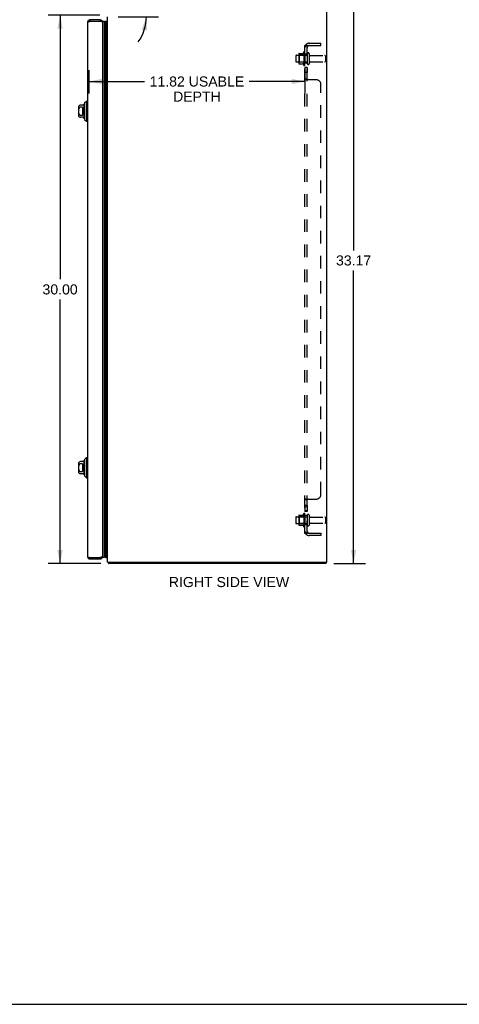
# Model space of a CAD drawing. Header units: inches. Extents: x 0 to 125, y 0 to 81.
# Tile 5 of 7: x 60 to 84, y 0 to 54. Entities that reach past the tile are written whole.
import ezdxf

# ---------------------------------------------------------------- set-up
doc = ezdxf.new("R2010")
doc.units = ezdxf.units.IN
doc.header["$LTSCALE"] = 6.869388
doc.header["$MEASUREMENT"] = 0
doc.linetypes.add('HIDDEN', pattern=[0.2, 0.1, -0.1])
doc.layers.get('0').update_dxf_attribs({"linetype": 'CONTINUOUS'})
for name, color, linetype in [('02___PRT_ALL_AXES', 7, 'CONTINUOUS'), ('DEFAULT_2', 8, 'HIDDEN'), ('DIMENSIONS', 7, 'CONTINUOUS')]:
    doc.layers.add(name, color=color, linetype=linetype)
doc.styles.get("Standard").update_dxf_attribs({"font": 'arial.ttf'})
doc.dimstyles.new('DIMSTYLE_1', dxfattribs={"dimtxt": 0.55102, "dimasz": 0.734694, "dimexe": 0.09, "dimexo": 0.07, "dimgap": 0.0375, "dimtad": 0, "dimtih": 1, "dimtoh": 1, "dimzin": 4, "dimdsep": 46, "dimtxsty": 'Standard', "dimblk": '_FILLED', "dimblk1": '_FILLED', "dimblk2": '_FILLED', "dimcen": 0.09, "dimazin": 1, "dimtfac": 1, "dimtofl": 0, "dimtmove": 0, "dimatfit": 3, "dimldrblk": '_FILLED', "dimfxl": 0, "dimtolj": 1, "dimtzin": 4, "dimarcsym": 0})
doc.dimstyles.new('DIMSTYLE_2', dxfattribs={"dimtxt": 0.55102, "dimasz": 0.734694, "dimexe": 0.09, "dimexo": 0.07, "dimgap": 0.0375, "dimtad": 0, "dimtih": 1, "dimtoh": 1, "dimdec": 0, "dimzin": 4, "dimdsep": 46, "dimtxsty": 'Standard', "dimblk": '_FILLED', "dimblk1": '_FILLED', "dimblk2": '_FILLED', "dimcen": 0.09, "dimadec": 0, "dimazin": 1, "dimtfac": 1, "dimtofl": 0, "dimtmove": 0, "dimatfit": 3, "dimldrblk": '_FILLED', "dimfxl": 0, "dimtolj": 1, "dimtzin": 4, "dimarcsym": 0})

# ---------------------------------------------------------------- blocks, each defined once
blk = doc.blocks.new('_FILLED')
at = {"color": 0, "linetype": 'ByBlock'}
blk.add_solid([(0, 0), (-1, 0.2), (-1, -0.2)], dxfattribs=at)
blk = doc.blocks.new('*D1')
at = {"layer": 'DIMENSIONS', "color": 2, "linetype": 'Continuous'}
for p, q in [((64.631, 54.116), (61.802, 54.116)), ((62.463, 54.116), (62.463, 39.666)), ((62.463, 24.114), (62.463, 38.564)), ((64.691, 24.114), (61.802, 24.114))]:
    blk.add_line(p, q, dxfattribs=at)
at = {"layer": 'DIMENSIONS', "color": 2, "linetype": 'Continuous', "xscale": 0.7346938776, "yscale": 0.7346938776, "zscale": 0.7346938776}
for p, rotation in [((62.463, 54.116), 90), ((62.463, 24.114), 270)]:
    blk.add_blockref('_FILLED', p, dxfattribs=dict(at, rotation=rotation))
at = {"layer": 'DIMENSIONS', "color": 2, "linetype": 'Continuous', "insert": (62.463, 39.39), "char_height": 0.551, "width": 1.9255, "attachment_point": 2, "line_spacing_factor": 0.9}
blk.add_mtext('30.00', dxfattribs=at)
blk = doc.blocks.new('*D3')
at = {"layer": 'DIMENSIONS', "color": 2, "linetype": 'Continuous'}
blk.add_line((65.637, 54.032), (67.847, 54.032), dxfattribs=at)
for start, end in [(15, 79.1096), (324.2197, 360)]:
    blk.add_arc((64.833, 54.032), 2.353, start, end, dxfattribs=at)
for points in [[(66.673, 55.253), (67.106, 54.641), (66.942, 55.372)], [(67.217, 53.283), (67.186, 54.032), (66.926, 53.329)]]:
    blk.add_solid(points, dxfattribs=at)
at = {"layer": 'DIMENSIONS', "color": 2, "linetype": 'Continuous', "insert": (65.277, 56.618), "char_height": 0.55102, "width": 1.22358, "attachment_point": 2, "line_spacing_factor": 0.9}
blk.add_mtext('15\\fgdt;{\\fgdt;~}', dxfattribs=at)
blk = doc.blocks.new('*D12')
at = {"layer": 'DIMENSIONS', "color": 2, "linetype": 'Continuous'}
for p, q in [((64.039, 51.114), (64.039, 49.829)), ((75.863, 51.057), (75.863, 49.829)), ((64.039, 50.49), (67.09, 50.49)), ((75.863, 50.49), (72.811, 50.49))]:
    blk.add_line(p, q, dxfattribs=at)
at = {"layer": 'DIMENSIONS', "color": 2, "linetype": 'Continuous', "xscale": 0.7346938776, "yscale": 0.7346938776, "zscale": 0.7346938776, "rotation": 180}
blk.add_blockref('_FILLED', (64.039, 50.49), dxfattribs=at)
at = {"layer": 'DIMENSIONS', "color": 2, "linetype": 'Continuous', "xscale": 0.7346938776, "yscale": 0.7346938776, "zscale": 0.7346938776}
blk.add_blockref('_FILLED', (75.863, 50.49), dxfattribs=at)
at = {"layer": 'DIMENSIONS', "color": 2, "linetype": 'Continuous', "insert": (69.951, 50.765), "char_height": 0.55102, "width": 5.17017, "attachment_point": 2, "line_spacing_factor": 0.9}
blk.add_mtext('11.82 USABLE\\PDEPTH', dxfattribs=at)
blk = doc.blocks.new('*D13')
at = {"layer": 'DIMENSIONS', "color": 2, "linetype": 'Continuous'}
for p, q in [((77.482, 57.284), (79.184, 57.284)), ((78.523, 57.284), (78.523, 41.25)), ((78.523, 24.114), (78.523, 40.148)), ((77.434, 24.114), (79.184, 24.114))]:
    blk.add_line(p, q, dxfattribs=at)
at = {"layer": 'DIMENSIONS', "color": 2, "linetype": 'Continuous', "xscale": 0.7346938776, "yscale": 0.7346938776, "zscale": 0.7346938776}
for p, rotation in [((78.523, 57.284), 90), ((78.523, 24.114), 270)]:
    blk.add_blockref('_FILLED', p, dxfattribs=dict(at, rotation=rotation))
at = {"layer": 'DIMENSIONS', "color": 2, "linetype": 'Continuous', "insert": (78.523, 40.974), "char_height": 0.551, "width": 1.9255, "attachment_point": 2, "line_spacing_factor": 0.9}
blk.add_mtext('33.17', dxfattribs=at)

msp = doc.modelspace()

# ---------------------------------------------------------------- linework, layer by layer
at = {"color": 3, "linetype": 'Continuous'}
for p, q in [((77.063, 24.189), (77.063, 57.211)), ((65.063, 24.189), (65.063, 54.032)), ((63.964, 53.729), (63.964, 24.499)), ((64.081, 53.784), (64.099, 53.789)), ((64.654, 53.864), (64.099, 53.864)), ((64.099, 53.789), (64.654, 53.789)), ((64.789, 53.729), (64.789, 24.499)), ((64.099, 24.439), (64.654, 24.439)), ((64.099, 24.364), (64.654, 24.364)), ((64.671, 24.444), (64.654, 24.439)), ((65.063, 24.189), (77.063, 24.189)), ((77, 24.114), (65.126, 24.114))]:
    msp.add_line(p, q, dxfattribs=at)
at = {"color": 7, "linetype": 'Continuous'}
for p, q in [((64.099, 53.864), (64.099, 53.789)), ((64.654, 53.864), (64.654, 53.789)), ((64.881, 53.751), (64.881, 24.477)), ((64.956, 24.448), (64.956, 53.779)), ((64.999, 53.77), (64.999, 24.457)), ((65.003, 53.769), (64.999, 53.77)), ((65.006, 53.767), (65.003, 53.769)), ((65.01, 53.765), (65.006, 53.767)), ((65.013, 53.763), (65.01, 53.765)), ((65.013, 53.763), (65.013, 24.464)), ((65.034, 53.782), (65.022, 53.761)), ((65.022, 53.761), (65.022, 24.466)), ((65.034, 53.782), (65.034, 24.446)), ((65.063, 53.765), (65.034, 53.782)), ((63.464, 49.08), (63.464, 48.647)), ((63.693, 49.198), (63.582, 49.198)), ((63.68, 49.079), (63.582, 49.079)), ((63.68, 49.079), (63.68, 48.648)), ((63.779, 48.48), (63.779, 49.248)), ((63.806, 49.316), (63.905, 49.415)), ((63.806, 49.316), (63.806, 48.411)), ((63.905, 49.415), (63.905, 48.313)), ((63.905, 49.415), (63.964, 49.415)), ((63.582, 48.648), (63.68, 48.648)), ((63.693, 48.529), (63.582, 48.529)), ((63.806, 48.411), (63.905, 48.313)), ((63.905, 48.313), (63.964, 48.313)), ((63.693, 29.698), (63.582, 29.698)), ((63.779, 28.98), (63.779, 29.748)), ((63.806, 29.816), (63.905, 29.915)), ((63.806, 29.816), (63.806, 28.911)), ((63.905, 29.915), (63.964, 29.915)), ((63.905, 29.915), (63.905, 28.813)), ((63.464, 29.58), (63.464, 29.147)), ((63.68, 29.579), (63.582, 29.579)), ((63.582, 29.148), (63.68, 29.148)), ((63.68, 29.579), (63.68, 29.148)), ((63.693, 29.029), (63.582, 29.029)), ((63.806, 28.911), (63.905, 28.813)), ((63.905, 28.813), (63.964, 28.813)), ((64.099, 24.364), (64.099, 24.439)), ((64.654, 24.364), (64.654, 24.439)), ((65.034, 24.446), (65.022, 24.466)), ((65.063, 24.462), (65.034, 24.446)), ((65.104, 24.157), (65.126, 24.178)), ((65.126, 24.189), (65.126, 24.114)), ((77, 24.189), (77, 24.114)), ((0, 0), (124.898, 0))]:
    msp.add_line(p, q, dxfattribs=at)
at = {"color": 3, "linetype": 'Continuous'}
for points in [[(63.964, 53.729), (63.964, 53.731), (63.965, 53.734), (63.966, 53.736), (63.968, 53.739), (63.971, 53.741), (63.974, 53.744), (63.977, 53.746), (63.982, 53.749), (63.986, 53.751), (63.991, 53.754), (63.997, 53.756), (64.003, 53.759), (64.01, 53.761), (64.016, 53.764), (64.024, 53.766), (64.031, 53.769), (64.039, 53.771), (64.047, 53.774), (64.055, 53.776), (64.064, 53.779)], [(64.064, 53.779), (64.072, 53.781), (64.081, 53.784)], [(64.689, 53.779), (64.68, 53.781), (64.671, 53.784), (64.654, 53.789)], [(64.789, 53.729), (64.788, 53.731), (64.787, 53.734), (64.786, 53.736), (64.784, 53.739), (64.781, 53.741), (64.778, 53.744), (64.775, 53.746), (64.77, 53.749), (64.766, 53.751), (64.761, 53.754), (64.755, 53.756), (64.749, 53.759), (64.743, 53.761), (64.736, 53.764), (64.729, 53.766), (64.721, 53.769), (64.713, 53.771), (64.705, 53.774), (64.697, 53.776), (64.689, 53.779)], [(63.964, 24.499), (63.964, 24.496), (63.965, 24.494), (63.966, 24.491), (63.968, 24.489), (63.971, 24.486), (63.974, 24.484), (63.977, 24.481), (63.982, 24.479), (63.986, 24.476), (63.991, 24.474), (63.997, 24.471), (64.003, 24.469), (64.01, 24.466), (64.016, 24.464), (64.024, 24.461), (64.031, 24.459), (64.039, 24.456), (64.047, 24.454), (64.055, 24.451), (64.064, 24.449)], [(64.064, 24.449), (64.072, 24.446), (64.081, 24.444), (64.099, 24.439)], [(64.689, 24.449), (64.68, 24.446), (64.671, 24.444)], [(64.789, 24.499), (64.788, 24.496), (64.787, 24.494), (64.786, 24.491), (64.784, 24.489), (64.781, 24.486), (64.778, 24.484), (64.775, 24.481), (64.77, 24.479), (64.766, 24.476), (64.761, 24.474), (64.755, 24.471), (64.749, 24.469), (64.743, 24.466), (64.736, 24.464), (64.729, 24.461), (64.721, 24.459), (64.713, 24.456), (64.705, 24.454), (64.697, 24.451), (64.689, 24.449)], [(65.104, 24.157), (65.106, 24.156), (65.107, 24.154), (65.108, 24.152), (65.109, 24.15), (65.11, 24.148), (65.111, 24.145), (65.112, 24.143), (65.112, 24.14), (65.113, 24.138), (65.114, 24.135), (65.115, 24.13)], [(65.115, 24.13), (65.116, 24.128), (65.116, 24.126), (65.117, 24.124), (65.118, 24.122), (65.118, 24.121), (65.119, 24.119), (65.12, 24.118), (65.121, 24.117), (65.121, 24.116), (65.122, 24.115), (65.123, 24.114), (65.124, 24.114), (65.125, 24.114), (65.126, 24.114)]]:
    msp.add_lwpolyline(points, dxfattribs=at)
at = {"color": 7, "linetype": 'Continuous'}
for points in [[(64.956, 53.779), (64.949, 53.779), (64.943, 53.778), (64.936, 53.777), (64.93, 53.776), (64.924, 53.774), (64.917, 53.772), (64.911, 53.769), (64.905, 53.766), (64.899, 53.763), (64.892, 53.759), (64.887, 53.755), (64.881, 53.751)], [(63.582, 49.079), (63.577, 49.079), (63.573, 49.079), (63.569, 49.078), (63.564, 49.077), (63.56, 49.076), (63.556, 49.075), (63.551, 49.073), (63.547, 49.071), (63.543, 49.069), (63.539, 49.067), (63.534, 49.064), (63.53, 49.061), (63.526, 49.057), (63.522, 49.053), (63.518, 49.049), (63.514, 49.045), (63.51, 49.04), (63.507, 49.035), (63.503, 49.029), (63.499, 49.023), (63.496, 49.016), (63.493, 49.009), (63.49, 49.002), (63.487, 48.994), (63.485, 48.986), (63.482, 48.978), (63.48, 48.97), (63.478, 48.961), (63.477, 48.952), (63.475, 48.943), (63.474, 48.934), (63.473, 48.924), (63.472, 48.914), (63.472, 48.904), (63.471, 48.894), (63.471, 48.884), (63.47, 48.874), (63.47, 48.864), (63.47, 48.854), (63.471, 48.843), (63.471, 48.833), (63.471, 48.823), (63.472, 48.813), (63.473, 48.804), (63.474, 48.794), (63.475, 48.785), (63.477, 48.776), (63.478, 48.767), (63.48, 48.758), (63.482, 48.75), (63.484, 48.741), (63.487, 48.734), (63.49, 48.726), (63.493, 48.718), (63.496, 48.711), (63.499, 48.705), (63.503, 48.699), (63.507, 48.693), (63.51, 48.688), (63.514, 48.683), (63.518, 48.678), (63.522, 48.674), (63.526, 48.67), (63.53, 48.667), (63.534, 48.664), (63.539, 48.661), (63.543, 48.658), (63.547, 48.656), (63.551, 48.654), (63.556, 48.653), (63.56, 48.651), (63.564, 48.65), (63.569, 48.649), (63.573, 48.649), (63.577, 48.648), (63.582, 48.648)], [(63.582, 29.579), (63.577, 29.579), (63.573, 29.579), (63.569, 29.578), (63.564, 29.577), (63.56, 29.576), (63.556, 29.575), (63.551, 29.573), (63.547, 29.571), (63.543, 29.569), (63.539, 29.567), (63.534, 29.564), (63.53, 29.561), (63.526, 29.557), (63.522, 29.553), (63.518, 29.549), (63.514, 29.545), (63.51, 29.54), (63.507, 29.535), (63.503, 29.529), (63.499, 29.523), (63.496, 29.516), (63.493, 29.509), (63.49, 29.502), (63.487, 29.494), (63.485, 29.486), (63.482, 29.478), (63.48, 29.47), (63.478, 29.461), (63.477, 29.452), (63.475, 29.443), (63.474, 29.434), (63.473, 29.424), (63.472, 29.414), (63.472, 29.404), (63.471, 29.394), (63.471, 29.384), (63.47, 29.374), (63.47, 29.364), (63.47, 29.354), (63.471, 29.343), (63.471, 29.333), (63.471, 29.323), (63.472, 29.313), (63.473, 29.304), (63.474, 29.294), (63.475, 29.285), (63.477, 29.276), (63.478, 29.267), (63.48, 29.258), (63.482, 29.25), (63.484, 29.241), (63.487, 29.234), (63.49, 29.226), (63.493, 29.218), (63.496, 29.211), (63.499, 29.205), (63.503, 29.199), (63.507, 29.193), (63.51, 29.188), (63.514, 29.183), (63.518, 29.178), (63.522, 29.174), (63.526, 29.17), (63.53, 29.167), (63.534, 29.164), (63.539, 29.161), (63.543, 29.158), (63.547, 29.156), (63.551, 29.154), (63.556, 29.153), (63.56, 29.151), (63.564, 29.15), (63.569, 29.149), (63.573, 29.149), (63.577, 29.148), (63.582, 29.148)], [(64.956, 24.448), (64.949, 24.449), (64.943, 24.449), (64.936, 24.45), (64.93, 24.452), (64.924, 24.453), (64.917, 24.456), (64.911, 24.458), (64.905, 24.461), (64.899, 24.464), (64.892, 24.468), (64.887, 24.472), (64.881, 24.477)], [(65.013, 24.464), (65.01, 24.462), (65.006, 24.46), (65.003, 24.459), (64.999, 24.457)]]:
    msp.add_lwpolyline(points, dxfattribs=at)
at = {"color": 3, "linetype": 'Continuous'}
for centre, radius, start, end in [((64.099, 53.729), 0.135, 90, 180), ((64.654, 53.729), 0.135, 0, 90), ((64.099, 24.499), 0.135, 180, 270), ((64.654, 24.499), 0.135, 270, 360), ((65.208, 24.259), 0.145, 208.8685, 224.6014)]:
    msp.add_arc(centre, radius, start, end, dxfattribs=at)
at = {"color": 7, "linetype": 'Continuous'}
for centre, radius, start, end in [((64.099, 53.729), 0.06, 90, 121.7855), ((64.654, 53.729), 0.06, 58.2145, 90), ((64.839, 53.724), 0.05, 32.6718, 175.0891), ((64.967, 53.723), 0.0569, 55.4331, 101.2885), ((65.01, 53.734), 0.03, 66.2022, 83.588), ((63.582, 49.08), 0.118, 90, 180), ((63.693, 49.277), 0.0787, 270, 330), ((63.778, 49.228), 0.0197, 89.8854, 150), ((63.828, 49.228), 0.0492, 116.1149, 180), ((63.582, 48.647), 0.118, 180, 270), ((63.693, 48.45), 0.0787, 30, 90), ((63.778, 48.5), 0.0197, 210, 270.1146), ((63.828, 48.5), 0.0492, 180, 243.8851), ((63.582, 29.58), 0.118, 90, 180), ((63.693, 29.777), 0.0787, 270, 330), ((63.778, 29.728), 0.0197, 89.8854, 150), ((63.828, 29.728), 0.0492, 116.1149, 180), ((63.582, 29.147), 0.118, 180, 270), ((63.693, 28.95), 0.0787, 30, 90), ((63.778, 29), 0.0197, 210, 270.1146), ((63.828, 29), 0.0492, 180, 243.8851), ((64.099, 24.499), 0.06, 238.2145, 270), ((64.654, 24.499), 0.06, 270, 301.7855), ((64.839, 24.504), 0.05, 184.9109, 327.3282), ((64.967, 24.504), 0.0569, 258.7115, 304.5669), ((65.01, 24.494), 0.03, 276.412, 293.7978)]:
    msp.add_arc(centre, radius, start, end, dxfattribs=at)
for centre, major_axis, start_param, end_param in [((64.956, 53.514), (0, -0.265), 9.078677, 9.164333), ((64.956, 24.713), (0, 0.265), -3.608679, -3.143067), ((64.956, 24.713), (0, 0.265), -2.881148, -2.795492)]:
    msp.add_ellipse(centre, major_axis=major_axis, ratio=0.632157, start_param=start_param, end_param=end_param, dxfattribs=at)
at = {"layer": '02___PRT_ALL_AXES', "color": 8, "linetype": 'HIDDEN'}
for p, q in [((75.393, 51.922), (75.988, 51.922)), ((75.793, 52.095), (75.793, 51.383)), ((75.863, 51.989), (75.863, 52.073)), ((75.863, 51.989), (75.863, 51.489)), ((75.988, 51.989), (75.863, 51.989)), ((75.988, 51.989), (75.988, 51.489)), ((76.156, 51.905), (76.958, 51.905)), ((75.393, 51.556), (75.988, 51.556)), ((75.863, 51.405), (75.863, 51.489)), ((75.988, 51.489), (75.863, 51.489)), ((75.863, 51.261), (75.863, 50.98)), ((75.988, 51.261), (75.863, 51.261)), ((75.988, 51.261), (75.988, 50.98)), ((76.156, 51.573), (76.958, 51.573)), ((75.988, 50.98), (75.863, 50.98)), ((75.988, 27.284), (75.863, 27.284)), ((75.863, 27.284), (75.863, 26.967)), ((75.988, 27.248), (75.863, 27.248)), ((75.988, 27.003), (75.863, 27.003)), ((75.988, 26.967), (75.863, 26.967)), ((75.988, 27.284), (75.988, 26.967)), ((75.393, 26.672), (75.988, 26.672)), ((75.793, 26.845), (75.793, 26.133)), ((75.863, 26.739), (75.863, 26.823)), ((75.988, 26.739), (75.863, 26.739)), ((75.863, 26.739), (75.863, 26.239)), ((75.988, 26.739), (75.988, 26.239)), ((76.156, 26.655), (76.958, 26.655)), ((75.393, 26.306), (75.988, 26.306)), ((75.988, 26.239), (75.863, 26.239)), ((75.863, 26.155), (75.863, 26.239)), ((76.156, 26.323), (76.958, 26.323))]:
    msp.add_line(p, q, dxfattribs=at)
for centre, radius, start, end in [((76.393, 51.739), 0.698, 149.3369, 156.0321), ((75.824, 52.073), 0.0384, 0, 145.5503), ((76.393, 51.739), 0.698, 203.9679, 210.6631), ((75.824, 51.405), 0.0384, 214.4497, 360), ((76.393, 26.489), 0.698, 149.3369, 156.0321), ((75.824, 26.823), 0.0384, 0, 145.5503), ((76.393, 26.489), 0.698, 203.9679, 210.6631), ((75.824, 26.155), 0.0384, 214.4497, 360)]:
    msp.add_arc(centre, radius, start, end, dxfattribs=at)
at = {"layer": 'DEFAULT_2', "color": 8, "linetype": 'HIDDEN'}
for p, q in [((75.863, 25.77), (75.863, 52.457)), ((75.988, 52.457), (75.863, 52.457)), ((75.917, 52.496), (76.013, 52.417)), ((75.941, 52.455), (75.942, 52.455)), ((75.942, 52.455), (75.944, 52.454)), ((75.944, 52.454), (75.945, 52.454)), ((75.945, 52.454), (75.947, 52.454)), ((75.947, 52.454), (75.948, 52.453)), ((75.948, 52.453), (75.95, 52.453)), ((75.95, 52.453), (75.951, 52.452)), ((75.951, 52.452), (75.953, 52.452)), ((75.953, 52.452), (75.954, 52.451)), ((75.954, 52.451), (75.956, 52.451)), ((75.956, 52.451), (75.958, 52.45)), ((75.988, 25.77), (75.988, 52.457)), ((76.1, 52.582), (76.738, 52.582)), ((76.1, 52.457), (76.738, 52.457)), ((76.738, 52.457), (76.738, 52.582)), ((75.363, 51.892), (75.363, 51.586)), ((75.527, 51.994), (75.527, 51.483)), ((75.547, 51.922), (75.527, 51.942)), ((75.537, 52.016), (75.765, 52.016)), ((75.547, 51.922), (75.547, 51.555)), ((75.843, 51.922), (75.547, 51.922)), ((75.843, 51.922), (75.863, 51.942)), ((75.843, 51.922), (75.843, 51.555)), ((76.094, 52.003), (76.094, 51.474)), ((76.988, 51.875), (76.988, 51.603)), ((75.547, 51.555), (75.527, 51.535)), ((75.537, 51.461), (75.765, 51.461)), ((75.843, 51.555), (75.547, 51.555)), ((75.843, 51.555), (75.863, 51.535)), ((75.988, 50.618), (75.863, 50.618)), ((76.488, 50.582), (75.917, 50.582)), ((76.009, 50.596), (76.008, 50.597)), ((76.738, 27.895), (76.738, 50.332)), ((75.863, 27.611), (75.863, 27.61)), ((75.988, 27.61), (75.863, 27.61)), ((75.917, 27.645), (76.488, 27.645)), ((75.988, 27.611), (75.988, 27.61)), ((76.013, 27.637), (76.012, 27.635)), ((76.014, 27.641), (76.013, 27.639)), ((75.363, 26.642), (75.363, 26.336)), ((75.527, 26.744), (75.527, 26.233)), ((75.547, 26.672), (75.527, 26.692)), ((75.537, 26.766), (75.765, 26.766)), ((75.843, 26.672), (75.547, 26.672)), ((75.547, 26.672), (75.547, 26.305)), ((75.843, 26.672), (75.863, 26.692)), ((75.843, 26.672), (75.843, 26.305)), ((76.094, 26.753), (76.094, 26.224)), ((76.988, 26.625), (76.988, 26.353)), ((75.547, 26.305), (75.527, 26.285)), ((75.537, 26.211), (75.765, 26.211)), ((75.843, 26.305), (75.547, 26.305)), ((75.843, 26.305), (75.863, 26.285)), ((75.988, 25.77), (75.863, 25.77)), ((75.917, 25.731), (76.013, 25.811)), ((75.947, 25.774), (75.945, 25.773)), ((75.951, 25.775), (75.949, 25.775)), ((75.952, 25.775), (75.951, 25.775)), ((75.954, 25.776), (75.952, 25.775)), ((75.955, 25.777), (75.954, 25.776)), ((75.957, 25.777), (75.955, 25.777)), ((75.959, 25.778), (75.957, 25.777)), ((75.96, 25.778), (75.959, 25.778)), ((76.006, 25.797), (76.001, 25.792)), ((76.1, 25.77), (76.738, 25.77)), ((76.738, 25.645), (76.1, 25.645)), ((76.738, 25.77), (76.738, 25.645))]:
    msp.add_line(p, q, dxfattribs=at)
for points in [[(75.885, 52.478), (75.882, 52.476), (75.879, 52.475), (75.876, 52.473), (75.873, 52.472), (75.871, 52.47), (75.868, 52.468), (75.867, 52.467), (75.865, 52.465), (75.864, 52.463), (75.863, 52.462), (75.863, 52.46), (75.863, 52.459), (75.863, 52.457)], [(75.917, 52.496), (75.915, 52.494), (75.913, 52.492), (75.91, 52.49), (75.908, 52.489), (75.905, 52.487), (75.902, 52.485), (75.898, 52.484), (75.895, 52.482), (75.892, 52.48), (75.885, 52.478)], [(75.931, 52.457), (75.931, 52.457), (75.93, 52.457), (75.93, 52.457), (75.929, 52.458), (75.929, 52.458), (75.929, 52.458), (75.928, 52.458), (75.928, 52.458), (75.928, 52.458), (75.928, 52.458)], [(75.928, 52.458), (75.928, 52.458), (75.928, 52.458), (75.928, 52.458), (75.928, 52.458), (75.928, 52.458), (75.929, 52.457), (75.929, 52.457), (75.93, 52.457), (75.93, 52.457), (75.931, 52.457), (75.931, 52.457), (75.932, 52.457), (75.932, 52.457), (75.933, 52.457), (75.933, 52.457), (75.934, 52.457), (75.935, 52.457), (75.935, 52.456), (75.936, 52.456), (75.936, 52.456), (75.937, 52.456), (75.938, 52.456), (75.938, 52.456), (75.939, 52.456), (75.94, 52.455), (75.94, 52.455), (75.941, 52.455)], [(75.958, 52.45), (75.959, 52.449), (75.96, 52.449), (75.961, 52.449), (75.962, 52.449), (75.963, 52.448), (75.964, 52.448), (75.965, 52.447), (75.966, 52.447), (75.967, 52.447), (75.968, 52.446), (75.969, 52.446), (75.969, 52.446), (75.97, 52.445), (75.971, 52.445), (75.972, 52.445), (75.973, 52.444), (75.974, 52.444), (75.975, 52.443), (75.975, 52.443), (75.976, 52.443), (75.977, 52.442), (75.978, 52.442), (75.978, 52.442), (75.979, 52.441), (75.98, 52.441), (75.981, 52.441), (75.981, 52.44), (75.982, 52.44), (75.983, 52.44), (75.983, 52.439), (75.984, 52.439), (75.985, 52.439), (75.985, 52.438), (75.986, 52.438), (75.986, 52.438), (75.987, 52.437), (75.988, 52.437), (75.988, 52.437), (75.989, 52.436), (75.989, 52.436), (75.99, 52.436), (75.99, 52.435), (75.99, 52.435), (75.991, 52.435), (75.991, 52.435), (75.991, 52.435), (75.991, 52.435)], [(76.002, 52.433), (76.001, 52.435), (75.999, 52.437), (75.997, 52.439), (75.996, 52.441), (75.994, 52.443), (75.992, 52.445), (75.991, 52.447), (75.99, 52.449), (75.989, 52.451), (75.988, 52.453), (75.988, 52.455), (75.988, 52.456), (75.988, 52.457)], [(75.991, 52.435), (75.992, 52.434), (75.992, 52.434), (75.992, 52.434), (75.991, 52.435), (75.991, 52.435), (75.991, 52.435), (75.991, 52.435), (75.99, 52.435), (75.99, 52.436), (75.99, 52.436), (75.989, 52.436), (75.989, 52.437), (75.988, 52.437), (75.988, 52.437)], [(76.013, 52.417), (76.013, 52.417), (76.014, 52.418), (76.014, 52.418), (76.013, 52.419), (76.013, 52.42), (76.013, 52.421), (76.012, 52.422), (76.012, 52.423), (76.011, 52.424), (76.009, 52.426), (76.008, 52.427), (76.007, 52.429), (76.006, 52.43), (76.002, 52.433)], [(75.863, 50.614), (75.863, 50.615), (75.863, 50.617), (75.863, 50.618)], [(75.882, 50.599), (75.879, 50.601), (75.876, 50.602), (75.873, 50.604), (75.871, 50.606), (75.868, 50.607), (75.867, 50.609), (75.865, 50.611), (75.864, 50.612), (75.863, 50.614), (75.863, 50.615), (75.863, 50.617), (75.863, 50.618)], [(75.876, 50.602), (75.873, 50.604), (75.871, 50.606), (75.868, 50.607)], [(75.895, 50.594), (75.888, 50.597), (75.885, 50.598), (75.882, 50.599)], [(75.917, 50.582), (75.915, 50.584), (75.913, 50.585), (75.91, 50.587), (75.908, 50.588), (75.905, 50.59), (75.902, 50.591), (75.898, 50.592), (75.895, 50.594)], [(75.915, 50.584), (75.913, 50.585), (75.91, 50.587), (75.908, 50.588), (75.905, 50.59), (75.902, 50.591), (75.898, 50.592)], [(76.001, 50.603), (75.997, 50.606), (75.996, 50.607), (75.994, 50.608), (75.992, 50.609), (75.991, 50.61), (75.99, 50.612), (75.989, 50.613), (75.988, 50.614), (75.988, 50.616), (75.988, 50.617), (75.988, 50.618)], [(75.99, 50.612), (75.989, 50.613), (75.988, 50.614), (75.988, 50.616), (75.988, 50.617)], [(76.013, 50.582), (76.013, 50.584), (76.014, 50.585), (76.014, 50.587), (76.013, 50.588), (76.013, 50.589), (76.013, 50.591), (76.012, 50.592), (76.012, 50.593), (76.011, 50.595), (76.009, 50.596), (76.008, 50.597), (76.007, 50.598), (76.006, 50.6), (76.004, 50.601), (76.002, 50.602), (76.001, 50.603)], [(76.013, 50.582), (76.013, 50.584), (76.014, 50.585), (76.014, 50.587), (76.013, 50.588), (76.013, 50.589), (76.013, 50.591)], [(75.888, 27.631), (75.885, 27.629), (75.882, 27.628), (75.879, 27.627), (75.876, 27.625), (75.873, 27.623), (75.871, 27.622), (75.868, 27.62), (75.867, 27.618), (75.865, 27.617), (75.864, 27.615), (75.863, 27.613), (75.863, 27.612), (75.863, 27.611), (75.863, 27.61)], [(75.868, 27.62), (75.867, 27.618), (75.865, 27.617)], [(75.908, 27.639), (75.905, 27.638), (75.902, 27.636), (75.898, 27.635), (75.895, 27.634), (75.888, 27.631)], [(75.917, 27.645), (75.915, 27.644), (75.913, 27.642), (75.91, 27.641), (75.908, 27.639)], [(75.917, 27.645), (75.915, 27.644), (75.913, 27.642), (75.91, 27.641)], [(75.997, 27.622), (75.996, 27.621), (75.994, 27.62), (75.992, 27.618), (75.991, 27.617), (75.99, 27.616), (75.989, 27.614), (75.988, 27.613), (75.988, 27.612), (75.988, 27.611), (75.988, 27.61)], [(75.996, 27.621), (75.994, 27.62), (75.992, 27.618), (75.991, 27.617), (75.99, 27.616)], [(76.013, 27.645), (76.013, 27.643), (76.014, 27.642), (76.014, 27.641), (76.013, 27.639), (76.013, 27.638), (76.013, 27.637), (76.012, 27.635), (76.012, 27.634), (76.011, 27.633), (76.009, 27.631), (76.008, 27.63), (76.007, 27.629), (76.006, 27.628), (76.004, 27.627), (76.002, 27.625), (76.001, 27.624), (75.997, 27.622)], [(76.012, 27.634), (76.011, 27.633), (76.009, 27.631), (76.008, 27.63), (76.007, 27.629), (76.006, 27.628), (76.004, 27.627)], [(76.013, 27.645), (76.013, 27.643), (76.014, 27.642)], [(75.892, 25.747), (75.885, 25.75), (75.882, 25.751), (75.879, 25.753), (75.876, 25.754), (75.873, 25.756), (75.871, 25.757), (75.868, 25.759), (75.867, 25.761), (75.865, 25.762), (75.864, 25.764), (75.863, 25.766), (75.863, 25.767), (75.863, 25.769), (75.863, 25.77)], [(75.917, 25.731), (75.915, 25.733), (75.913, 25.735), (75.91, 25.737), (75.908, 25.739), (75.905, 25.741), (75.902, 25.742), (75.898, 25.744), (75.895, 25.745), (75.892, 25.747)], [(75.945, 25.773), (75.944, 25.773), (75.943, 25.773), (75.942, 25.773), (75.942, 25.773), (75.941, 25.772), (75.94, 25.772), (75.94, 25.772), (75.939, 25.772), (75.938, 25.772), (75.937, 25.772), (75.937, 25.771), (75.936, 25.771), (75.935, 25.771), (75.935, 25.771), (75.934, 25.771), (75.933, 25.771), (75.933, 25.771), (75.932, 25.77), (75.932, 25.77), (75.931, 25.77), (75.93, 25.77), (75.93, 25.77), (75.929, 25.77), (75.929, 25.77), (75.929, 25.77), (75.928, 25.77), (75.928, 25.77), (75.928, 25.77)], [(75.928, 25.77), (75.928, 25.77), (75.928, 25.77), (75.928, 25.77), (75.928, 25.77), (75.928, 25.77), (75.928, 25.77), (75.929, 25.77), (75.929, 25.77), (75.929, 25.77), (75.93, 25.77), (75.93, 25.77), (75.931, 25.77)], [(75.949, 25.775), (75.948, 25.774), (75.947, 25.774)], [(75.992, 25.793), (75.992, 25.793), (75.991, 25.793), (75.991, 25.793), (75.991, 25.793), (75.991, 25.792), (75.99, 25.792), (75.99, 25.792), (75.989, 25.792), (75.989, 25.791), (75.988, 25.791), (75.988, 25.791), (75.987, 25.79), (75.987, 25.79), (75.986, 25.79), (75.986, 25.789), (75.985, 25.789), (75.984, 25.789), (75.984, 25.788), (75.983, 25.788), (75.982, 25.788), (75.982, 25.787), (75.981, 25.787), (75.98, 25.787), (75.98, 25.786), (75.979, 25.786), (75.978, 25.786), (75.977, 25.785), (75.977, 25.785), (75.976, 25.785), (75.975, 25.784), (75.974, 25.784), (75.973, 25.784), (75.973, 25.783), (75.972, 25.783), (75.971, 25.782), (75.97, 25.782), (75.969, 25.782), (75.968, 25.781), (75.967, 25.781), (75.966, 25.781), (75.966, 25.78), (75.965, 25.78), (75.964, 25.78), (75.963, 25.779), (75.962, 25.779), (75.961, 25.779), (75.96, 25.778)], [(75.988, 25.79), (75.988, 25.79), (75.989, 25.791), (75.989, 25.791), (75.989, 25.791), (75.99, 25.792), (75.99, 25.792), (75.991, 25.792), (75.991, 25.792), (75.991, 25.793), (75.991, 25.793), (75.991, 25.793), (75.992, 25.793), (75.992, 25.793)], [(76.001, 25.792), (75.999, 25.79), (75.997, 25.788), (75.996, 25.786), (75.994, 25.784), (75.992, 25.782), (75.991, 25.78), (75.99, 25.778), (75.989, 25.776), (75.988, 25.774), (75.988, 25.773), (75.988, 25.771), (75.988, 25.77)], [(76.013, 25.811), (76.013, 25.81), (76.014, 25.81), (76.014, 25.809), (76.013, 25.808), (76.013, 25.807), (76.013, 25.807), (76.012, 25.806), (76.012, 25.804), (76.011, 25.803), (76.009, 25.802), (76.008, 25.8), (76.007, 25.799), (76.006, 25.797)]]:
    msp.add_lwpolyline(points, dxfattribs=at)
for centre, radius, start, end in [((76.1, 52.345), 0.237, 90, 180), ((76.1, 52.345), 0.112, 90, 180), ((75.393, 51.892), 0.03, 90, 180), ((75.537, 52.006), 0.01, 90, 174.8062), ((75.668, 51.994), 0.141, 174.7919, 180), ((75.746, 52.026), 0.01, 270, 336.0321), ((76.041, 52.003), 0.053, 0, 180), ((76.156, 51.967), 0.0625, 180, 270), ((76.958, 51.875), 0.03, 0, 90), ((75.393, 51.586), 0.03, 180, 270), ((75.668, 51.483), 0.141, 180, 185.2081), ((75.537, 51.471), 0.01, 185.1938, 270), ((75.746, 51.451), 0.01, 23.9679, 90), ((76.041, 51.474), 0.053, 180, 360), ((76.156, 51.51), 0.0625, 90, 180), ((76.958, 51.603), 0.03, 270, 360), ((76.488, 50.332), 0.25, 0, 90), ((76.488, 27.895), 0.25, 270, 360), ((75.393, 26.642), 0.03, 90, 180), ((75.537, 26.756), 0.01, 90, 174.8062), ((75.668, 26.744), 0.141, 174.7919, 180), ((75.746, 26.776), 0.01, 270, 336.0321), ((76.041, 26.753), 0.053, 0, 180), ((76.156, 26.717), 0.0625, 180, 270), ((76.958, 26.625), 0.03, 0, 90), ((75.393, 26.336), 0.03, 180, 270), ((75.668, 26.233), 0.141, 180, 185.2081), ((75.537, 26.221), 0.01, 185.1938, 270), ((75.746, 26.201), 0.01, 23.9679, 90), ((76.1, 25.882), 0.237, 180, 270), ((76.041, 26.224), 0.053, 180, 360), ((76.1, 25.882), 0.112, 180, 270), ((76.156, 26.26), 0.0625, 90, 180), ((76.958, 26.353), 0.03, 270, 360)]:
    msp.add_arc(centre, radius, start, end, dxfattribs=at)

# ---------------------------------------------------------------- texts
at = {"layer": 'DIMENSIONS', "color": 2, "linetype": 'Continuous', "insert": (71.705, 23.379), "char_height": 0.55102, "width": 6.57128, "attachment_point": 2, "line_spacing_factor": 0.9}
msp.add_mtext('RIGHT SIDE VIEW', dxfattribs=at)

# ---------------------------------------------------------------- dimensions: what is measured, and where the dimension line sits
at = {"layer": 'DIMENSIONS', "color": 2, "linetype": 'Continuous'}
for base, p1, p2, angle, picture, middle in [((78.523, 57.284), (77.364, 24.114), (77.412, 57.284), 90, '*D13', (78.522, 40.696)), ((62.463, 24.114), (64.701, 54.116), (64.761, 24.114), 270, '*D1', (62.462, 39.112))]:
    dim = msp.add_linear_dim(base=base, p1=p1, p2=p2, angle=angle, dimstyle='DIMSTYLE_1', dxfattribs=at)
    dim.commit()
    dim.dimension.update_dxf_attribs({"geometry": picture, "text_midpoint": middle, "dimtype": 160})
dim = msp.add_angular_dim_2l(base=(67.166, 54.339), line1=((65.543, 54.032), (65.567, 54.032)), line2=((67.015, 54.617), (67.038, 54.623)), dimstyle='DIMSTYLE_2', dxfattribs=at)
dim.commit()
dim.dimension.update_dxf_attribs({"geometry": '*D3', "text_midpoint": (65.277, 56.343), "dimtype": 162})
dim = msp.add_linear_dim(base=(75.863, 50.49), p1=(64.039, 49.759), p2=(75.863, 49.759), text='<> USABLE\\PDEPTH', dimstyle='DIMSTYLE_1', dxfattribs=at)
dim.commit()
dim.dimension.update_dxf_attribs({"geometry": '*D12', "text_midpoint": (69.951, 50.076), "dimtype": 160})

doc.saveas('drawing.dxf')
